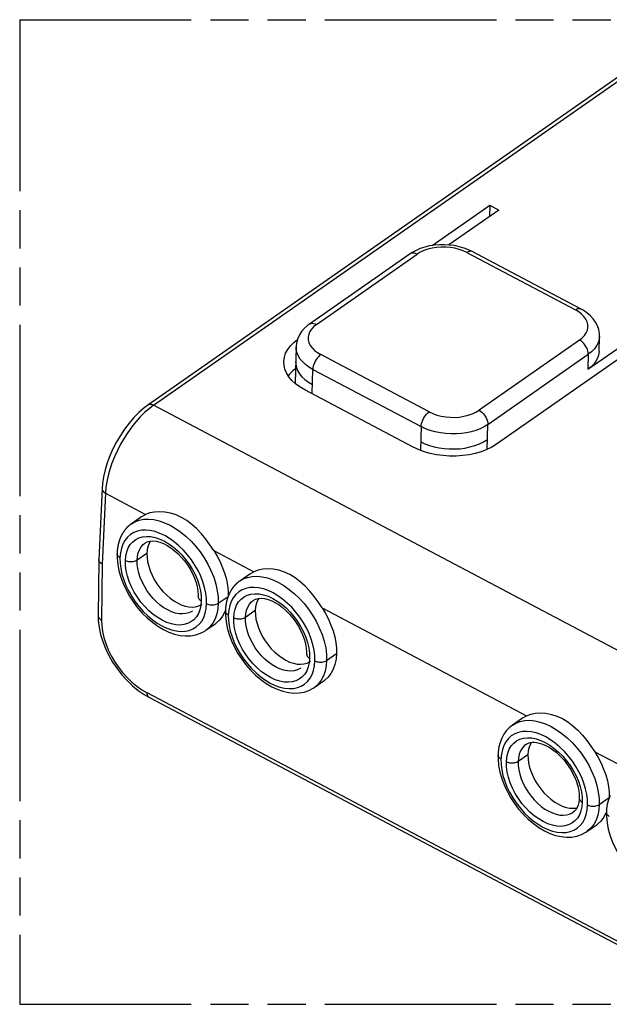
# Model space of a CAD drawing. Header units: millimetres. Extents: x 0 to 210, y 0 to 297.
# Tile 4 of 7: x 50 to 80, y 207 to 257. Entities that reach past the tile are written whole.
import ezdxf

# ---------------------------------------------------------------- set-up
doc = ezdxf.new("R2010")
doc.units = ezdxf.units.MM
doc.header["$LTSCALE"] = 19.36
doc.linetypes.add('PHANTOM', pattern=[0.8, 0.45, -0.05, 0.1, -0.05, 0.1, -0.05])
doc.layers.get('0').update_dxf_attribs({"linetype": 'CONTINUOUS'})
doc.layers.add('DEFAULT_3', color=7, linetype='PHANTOM')

msp = doc.modelspace()

# ---------------------------------------------------------------- linework, layer by layer
at = {"color": 7, "linetype": 'Continuous'}
for p, q in [((81.96967, 255.80603), (56.1207, 237.7594)), ((70.5446, 245.86003), (73.47337, 247.90477)), ((73.93171, 247.66254), (71.39406, 245.89086)), ((73.47337, 247.90477), (73.45709, 247.33118)), ((73.47337, 247.90477), (73.93171, 247.66254)), ((72.58472, 245.55728), (72.39334, 245.64865)), ((78.08474, 242.65059), (72.58463, 245.55733)), ((69.42491, 245.43503), (64.32029, 241.87121)), ((83.5569, 242.57575), (73.80875, 235.77002)), ((78.45517, 239.57617), (83.09855, 242.81798)), ((63.7261, 241.14613), (63.67126, 240.96692)), ((79.02083, 240.47697), (79.04254, 241.24153)), ((63.63975, 240.72066), (63.58724, 238.87124)), ((69.58224, 235.63036), (64.08213, 238.5371)), ((56.12089, 237.75953), (56.1207, 237.7594)), ((53.79162, 233.5198), (53.62744, 229.91242)), ((55.78562, 232.0855), (55.27758, 231.73083)), ((54.71466, 231.01204), (54.70912, 230.99849)), ((54.72031, 231.02557), (54.71466, 231.01204)), ((54.72608, 231.03908), (54.72031, 231.02557)), ((54.73197, 231.05257), (54.72608, 231.03908)), ((54.73797, 231.06604), (54.73197, 231.05257)), ((54.7441, 231.07948), (54.73797, 231.06604)), ((54.75034, 231.0929), (54.7441, 231.07948)), ((54.7567, 231.10629), (54.75034, 231.0929)), ((54.76318, 231.11966), (54.7567, 231.10629)), ((54.76979, 231.133), (54.76318, 231.11966)), ((54.77652, 231.14631), (54.76979, 231.133)), ((54.78338, 231.15959), (54.77652, 231.14631)), ((54.79037, 231.17284), (54.78338, 231.15959)), ((54.79748, 231.18606), (54.79037, 231.17284)), ((54.57863, 230.51217), (54.5767, 230.49908)), ((54.58064, 230.52531), (54.57863, 230.51217)), ((54.58274, 230.53849), (54.58064, 230.52531)), ((54.58491, 230.5517), (54.58274, 230.53849)), ((54.58717, 230.56495), (54.58491, 230.5517)), ((54.58951, 230.57823), (54.58717, 230.56495)), ((54.59193, 230.59155), (54.58951, 230.57823)), ((54.59444, 230.60489), (54.59193, 230.59155)), ((54.59704, 230.61827), (54.59444, 230.60489)), ((54.59973, 230.63167), (54.59704, 230.61827)), ((54.6025, 230.6451), (54.59973, 230.63167)), ((54.60537, 230.65855), (54.6025, 230.6451)), ((54.60833, 230.67203), (54.60537, 230.65855)), ((54.61138, 230.68553), (54.60833, 230.67203)), ((54.61452, 230.69905), (54.61138, 230.68553)), ((54.61775, 230.71259), (54.61452, 230.69905)), ((54.62109, 230.72615), (54.61775, 230.71259)), ((54.62451, 230.73972), (54.62109, 230.72615)), ((54.62804, 230.75331), (54.62451, 230.73972)), ((54.63166, 230.76691), (54.62804, 230.75331)), ((54.63538, 230.78052), (54.63166, 230.76691)), ((54.6392, 230.79414), (54.63538, 230.78052)), ((54.64312, 230.80777), (54.6392, 230.79414)), ((54.64715, 230.8214), (54.64312, 230.80777)), ((54.65127, 230.83504), (54.64715, 230.8214)), ((54.6555, 230.84868), (54.65127, 230.83504)), ((54.65984, 230.86233), (54.6555, 230.84868)), ((54.66428, 230.87597), (54.65984, 230.86233)), ((54.66883, 230.88962), (54.66428, 230.87597)), ((54.67348, 230.90325), (54.66883, 230.88962)), ((54.67824, 230.91689), (54.67348, 230.90325)), ((54.68311, 230.93051), (54.67824, 230.91689)), ((54.68809, 230.94413), (54.68311, 230.93051)), ((54.69318, 230.95774), (54.68809, 230.94413)), ((54.69838, 230.97134), (54.69318, 230.95774)), ((54.70369, 230.98492), (54.69838, 230.97134)), ((54.70912, 230.99849), (54.70369, 230.98492)), ((55.96612, 230.74892), (55.9692, 230.75108)), ((54.55212, 230.22209), (54.55161, 230.20655)), ((54.55273, 230.23804), (54.55212, 230.22209)), ((54.55346, 230.25439), (54.55273, 230.23804)), ((54.5543, 230.27111), (54.55346, 230.25439)), ((54.55527, 230.28819), (54.5543, 230.27111)), ((54.556, 230.29975), (54.55527, 230.28819)), ((54.55678, 230.31145), (54.556, 230.29975)), ((54.55762, 230.32328), (54.55678, 230.31145)), ((54.55853, 230.33522), (54.55762, 230.32328)), ((54.5595, 230.34728), (54.55853, 230.33522)), ((54.56054, 230.35945), (54.5595, 230.34728)), ((54.56164, 230.37173), (54.56054, 230.35945)), ((54.56282, 230.3841), (54.56164, 230.37173)), ((54.56406, 230.39657), (54.56282, 230.3841)), ((54.56538, 230.40912), (54.56406, 230.39657)), ((54.56677, 230.42176), (54.56538, 230.40912)), ((54.56823, 230.43448), (54.56677, 230.42176)), ((54.56977, 230.44727), (54.56823, 230.43448)), ((54.57139, 230.46013), (54.56977, 230.44727)), ((54.57308, 230.47306), (54.57139, 230.46013)), ((54.57485, 230.48604), (54.57308, 230.47306)), ((54.5767, 230.49908), (54.57485, 230.48604)), ((53.6273, 229.90754), (53.59448, 227.0644)), ((53.62732, 229.90933), (53.62747, 229.91472)), ((61.28573, 229.17883), (60.77734, 228.82391)), ((60.17555, 228.00223), (60.17017, 227.98658)), ((60.18108, 228.01787), (60.17555, 228.00223)), ((60.18674, 228.03351), (60.18108, 228.01787)), ((60.19256, 228.04913), (60.18674, 228.03351)), ((60.19852, 228.06473), (60.19256, 228.04913)), ((60.06565, 227.50393), (60.06414, 227.48952)), ((60.06726, 227.51845), (60.06565, 227.50393)), ((60.06897, 227.53307), (60.06726, 227.51845)), ((60.07078, 227.54779), (60.06897, 227.53307)), ((60.07269, 227.5626), (60.07078, 227.54779)), ((60.0747, 227.57749), (60.07269, 227.5626)), ((60.07682, 227.59245), (60.0747, 227.57749)), ((60.07904, 227.60748), (60.07682, 227.59245)), ((60.08137, 227.62256), (60.07904, 227.60748)), ((60.08381, 227.6377), (60.08137, 227.62256)), ((60.08635, 227.65289), (60.08381, 227.6377)), ((60.08901, 227.66812), (60.08635, 227.65289)), ((60.09177, 227.68339), (60.08901, 227.66812)), ((60.09465, 227.69871), (60.09177, 227.68339)), ((60.09764, 227.71406), (60.09465, 227.69871)), ((60.10075, 227.72945), (60.09764, 227.71406)), ((60.10398, 227.74487), (60.10075, 227.72945)), ((60.10733, 227.76033), (60.10398, 227.74487)), ((60.11622, 227.79909), (60.11257, 227.78357)), ((60.12, 227.81464), (60.11622, 227.79909)), ((60.1239, 227.83021), (60.12, 227.81464)), ((60.12793, 227.8458), (60.1239, 227.83021)), ((60.13209, 227.86141), (60.12793, 227.8458)), ((60.13638, 227.87703), (60.13209, 227.86141)), ((60.1408, 227.89266), (60.13638, 227.87703)), ((60.14535, 227.90831), (60.1408, 227.89266)), ((60.15004, 227.92396), (60.14535, 227.90831)), ((60.15487, 227.93961), (60.15004, 227.92396)), ((60.15983, 227.95527), (60.15487, 227.93961)), ((60.16493, 227.97093), (60.15983, 227.95527)), ((60.17017, 227.98658), (60.16493, 227.97093)), ((61.46623, 227.84224), (61.46931, 227.8444)), ((53.59448, 227.06464), (53.601, 226.81991)), ((60.04748, 227.30559), (60.02897, 227.25388)), ((60.05225, 227.31596), (60.05185, 227.30402)), ((60.05271, 227.32813), (60.05225, 227.31596)), ((60.05324, 227.34055), (60.05271, 227.32813)), ((60.05383, 227.35319), (60.05324, 227.34055)), ((60.0545, 227.36605), (60.05383, 227.35319)), ((60.05524, 227.3791), (60.0545, 227.36605)), ((60.05606, 227.39235), (60.05524, 227.3791)), ((60.05696, 227.40577), (60.05606, 227.39235)), ((60.05794, 227.41937), (60.05696, 227.40577)), ((60.059, 227.43312), (60.05794, 227.41937)), ((60.06015, 227.44701), (60.059, 227.43312)), ((60.06139, 227.46105), (60.06015, 227.44701)), ((60.06272, 227.47522), (60.06139, 227.46105)), ((60.06414, 227.48952), (60.06272, 227.47522)), ((59.0604, 226.32258), (59.56345, 226.67379)), ((64.56052, 223.41591), (65.06357, 223.76711)), ((55.93445, 223.06511), (56.16404, 222.93355)), ((56.16387, 222.93364), (83.80162, 208.32741)), ((75.12747, 221.86363), (74.62442, 221.51242)), ((75.31097, 220.52913), (75.31009, 220.52851)), ((73.89346, 219.98098), (73.89348, 219.98141)), ((73.89348, 219.98141), (73.8954, 219.76691)), ((77.71419, 217.08327), (77.71572, 217.08434)), ((79.39511, 217.09985), (79.37083, 217.03201)), ((79.39357, 217.07417), (79.39358, 217.0746)), ((79.39358, 217.0746), (79.39551, 216.8601)), ((78.40226, 216.10071), (78.90531, 216.45192))]:
    msp.add_line(p, q, dxfattribs=at)
at = {"color": 9, "linetype": 'Continuous'}
for p, q in [((56.40633, 237.74811), (82.2553, 255.79474)), ((72.31785, 245.5047), (77.81795, 242.59796)), ((64.67732, 241.85709), (69.78194, 245.42091)), ((77.98924, 242.49477), (77.81795, 242.59796)), ((78.0321, 241.0608), (72.92748, 237.49698)), ((70.39157, 237.41319), (64.89147, 240.31993)), ((73.37226, 236.7769), (78.47687, 240.34072)), ((78.47687, 240.34072), (78.45517, 239.57617)), ((64.45595, 238.33954), (64.49094, 239.57192)), ((64.49094, 239.57192), (69.99105, 236.66518)), ((88.69956, 220.68152), (56.40633, 237.74811)), ((69.99105, 236.66518), (69.95693, 235.46365)), ((73.33622, 235.50756), (73.37226, 236.7769)), ((53.96157, 233.28205), (53.79766, 229.68253)), ((53.96157, 233.28205), (55.99867, 232.20546)), ((56.06952, 230.22759), (55.56684, 229.87664)), ((59.45893, 230.37675), (61.49871, 229.29876)), ((53.79766, 229.68253), (53.76488, 226.84273)), ((59.69237, 227.69618), (60.19542, 228.04739)), ((61.56963, 227.32091), (61.06695, 226.96997)), ((64.95911, 227.46997), (75.34045, 221.98356)), ((65.19248, 224.78951), (65.69553, 225.14071)), ((83.71633, 208.53567), (56.07858, 223.14189)), ((75.41137, 220.00572), (74.9087, 219.65477)), ((78.80086, 220.15478), (80.84063, 219.07678)), ((79.03422, 217.47431), (79.53727, 217.82552)), ((78.87166, 216.68914), (78.75314, 216.46743))]:
    msp.add_line(p, q, dxfattribs=at)
at = {"color": 7, "linetype": 'Continuous'}
for points in [[(69.7335, 245.61477), (69.53423, 245.50643), (69.4245, 245.43474)], [(72.39334, 245.64865), (72.16651, 245.73492), (71.92816, 245.80409), (71.68099, 245.8555), (71.42783, 245.88887), (71.17164, 245.90402), (70.91543, 245.90069), (70.66216, 245.87893), (70.41469, 245.83914), (70.17578, 245.7816), (69.94804, 245.70663), (69.7335, 245.61477)], [(79.04253, 241.23992), (79.03687, 241.40282), (79.00255, 241.59508), (78.93846, 241.7839), (78.84575, 241.96541), (78.72577, 242.13698), (78.57992, 242.29668), (78.40987, 242.44317), (78.21703, 242.57538), (78.08451, 242.65071)], [(64.32042, 241.8713), (64.21554, 241.79287), (64.05381, 241.64664), (63.91783, 241.48878), (63.80834, 241.32113), (63.7261, 241.14613)], [(63.01815, 239.97303), (63.04692, 240.19324), (63.11188, 240.39109), (63.21366, 240.58288), (63.35063, 240.76634), (63.52095, 240.93801), (63.70739, 241.08498)], [(63.67126, 240.96692), (63.64339, 240.78694), (63.63966, 240.71878)], [(79.02083, 240.47697), (78.99781, 240.3008), (78.94585, 240.14253), (78.86442, 239.9891), (78.75484, 239.84233), (78.61859, 239.70499), (78.45517, 239.57617)], [(64.08213, 238.5371), (63.83507, 238.68322), (63.6187, 238.84211), (63.4321, 239.01489), (63.27806, 239.19822), (63.15883, 239.38998), (63.07514, 239.58773), (63.0285, 239.78915), (63.01815, 239.97303)], [(63.60808, 239.60523), (63.48025, 239.50446), (63.30994, 239.3328), (63.24689, 239.24835)], [(56.12089, 237.75953), (55.9236, 237.61186), (55.66008, 237.38303), (55.4059, 237.12641), (55.16283, 236.84504), (54.93295, 236.54222), (54.71837, 236.22138), (54.52119, 235.88605), (54.34347, 235.53986), (54.18716, 235.1865), (54.05413, 234.82966), (53.94612, 234.47297), (53.86481, 234.11997), (53.8118, 233.77379), (53.79162, 233.5198)], [(73.80875, 235.77002), (73.57445, 235.62485), (73.31811, 235.49865), (73.03792, 235.39087), (72.73929, 235.30311), (72.4257, 235.23667), (72.10114, 235.19191), (71.7694, 235.16969), (71.43453, 235.16989), (71.10053, 235.19288), (70.77139, 235.23809), (70.45116, 235.3054), (70.14364, 235.39376), (69.85465, 235.50194), (69.58224, 235.63036)], [(55.78564, 232.08546), (55.81502, 232.10531), (55.99867, 232.20546)], [(59.45893, 230.37674), (59.26686, 230.66839), (59.05795, 230.95175), (58.83768, 231.22175), (58.60372, 231.47263), (58.35472, 231.69908), (58.09486, 231.89548), (57.82301, 232.05868), (57.54467, 232.18641), (57.26363, 232.27621), (56.98388, 232.32961), (56.71194, 232.34639), (56.4534, 232.32956), (56.21463, 232.28244), (55.99867, 232.20545)], [(55.27758, 231.73083), (55.27062, 231.7259), (55.26371, 231.72094), (55.25683, 231.71595), (55.25, 231.71093), (55.24321, 231.70588), (55.23645, 231.7008), (55.22974, 231.69569), (55.22306, 231.69056), (55.21643, 231.6854), (55.20983, 231.68021), (55.20328, 231.67499), (55.19677, 231.66975), (55.19029, 231.66448), (55.18386, 231.65919), (55.17746, 231.65387), (55.1711, 231.64852), (55.16479, 231.64315), (55.15851, 231.63775), (55.15227, 231.63233), (55.14608, 231.62688), (55.13992, 231.62141), (55.1338, 231.61592), (55.12772, 231.6104), (55.12168, 231.60486), (55.11567, 231.59929), (55.10971, 231.5937), (55.10379, 231.58809), (55.0979, 231.58246), (55.09205, 231.57681), (55.08624, 231.57113), (55.08047, 231.56543), (55.07474, 231.55971), (55.06905, 231.55397), (55.06339, 231.54821), (55.05777, 231.54243), (55.05219, 231.53662), (55.04665, 231.5308), (55.04114, 231.52496), (55.03568, 231.51909), (55.03025, 231.51321), (55.02486, 231.50731), (55.0195, 231.50139), (55.01419, 231.49545), (55.00891, 231.4895), (55.00367, 231.48352), (54.99846, 231.47753), (54.9933, 231.47152), (54.98817, 231.46549), (54.98307, 231.45944), (54.97801, 231.45338), (54.97299, 231.4473), (54.96801, 231.4412), (54.96306, 231.43509), (54.95815, 231.42896), (54.95328, 231.42282), (54.94844, 231.41666), (54.94364, 231.41048), (54.93887, 231.40429), (54.93414, 231.39809), (54.92945, 231.39187), (54.92479, 231.38563), (54.92017, 231.37938), (54.91558, 231.37312), (54.91103, 231.36684), (54.90651, 231.36054), (54.90203, 231.35424), (54.89758, 231.34792), (54.89317, 231.34159), (54.88879, 231.33524), (54.88445, 231.32888), (54.88014, 231.32251), (54.87587, 231.31612), (54.87163, 231.30973), (54.86742, 231.30332), (54.86325, 231.2969), (54.85912, 231.29046), (54.85501, 231.28402), (54.85095, 231.27756), (54.84691, 231.27109), (54.84291, 231.26461), (54.83894, 231.25812), (54.83501, 231.25162), (54.8311, 231.24511), (54.82724, 231.23859), (54.8234, 231.23205), (54.8196, 231.22551), (54.81583, 231.21896), (54.81209, 231.2124), (54.80839, 231.20582), (54.80472, 231.19924), (54.79748, 231.18606)], [(55.96612, 230.74892), (56.08236, 230.81183), (56.21768, 230.84864), (56.37192, 230.85898), (56.54305, 230.84135), (56.72445, 230.79574), (56.90756, 230.72553), (57.09162, 230.63223), (57.27523, 230.51692), (57.45726, 230.38048), (57.63804, 230.2217), (57.81259, 230.0435), (57.97757, 229.84867), (58.12998, 229.64057), (58.26695, 229.42285), (58.38624, 229.1991), (58.48626, 228.97329), (58.56586, 228.74924), (58.62416, 228.53073), (58.66102, 228.32168), (58.67702, 228.126), (58.67723, 228.02315)], [(56.24128, 230.85022), (56.19251, 230.76907), (56.12821, 230.60561), (56.08741, 230.42552), (56.06952, 230.22759)], [(54.55152, 230.20335), (54.55347, 229.98889), (54.58378, 229.67197), (54.6457, 229.34766), (54.73829, 229.02002), (54.85997, 228.6931), (55.00873, 228.37074), (55.18237, 228.05713), (55.37906, 227.75542), (55.59629, 227.46879), (55.83162, 227.20032), (56.08286, 226.95305), (56.34711, 226.73005), (56.62167, 226.53371), (56.90309, 226.36705), (57.18838, 226.23257), (57.47395, 226.1321), (57.75621, 226.067), (58.03219, 226.03837), (58.29846, 226.04652), (58.55215, 226.09117), (58.79009, 226.17195), (59.0072, 226.287), (59.06047, 226.32259)], [(56.06952, 230.22759), (56.07584, 230.01739), (56.10503, 229.80124), (56.15756, 229.57751), (56.23195, 229.35112), (56.32764, 229.12524), (56.44237, 228.90355), (56.57416, 228.69025), (56.72161, 228.48694), (56.88365, 228.29554), (57.05725, 228.11931), (57.24002, 227.96153), (57.42895, 227.82409), (57.62109, 227.70968), (57.81392, 227.61921), (58.00486, 227.55437), (58.19117, 227.51563), (58.3701, 227.50419), (58.53912, 227.51964), (58.69528, 227.56222), (58.83704, 227.63125), (58.87649, 227.65724)], [(59.45893, 230.37675), (59.63155, 230.08832), (59.78241, 229.79557), (59.91212, 229.49697), (60.01885, 229.19715), (60.10111, 228.89923), (60.15844, 228.60626), (60.18975, 228.32282), (60.19524, 228.05618)], [(53.79766, 229.68253), (53.74436, 229.71533), (53.69936, 229.7531), (53.66481, 229.79419), (53.6412, 229.83777), (53.62901, 229.88285), (53.62732, 229.90933)], [(61.28576, 229.17878), (61.31507, 229.1986), (61.49871, 229.29876)], [(64.95911, 227.46996), (64.76704, 227.76163), (64.55812, 228.04501), (64.33785, 228.31503), (64.10388, 228.56593), (63.85488, 228.7924), (63.595, 228.98881), (63.32314, 229.15202), (63.04478, 229.27976), (62.76373, 229.36955), (62.48396, 229.42295), (62.212, 229.43973), (61.95345, 229.42288), (61.71468, 229.37575), (61.49871, 229.29875)], [(60.77734, 228.82391), (60.76936, 228.81824), (60.76144, 228.81254), (60.75357, 228.8068), (60.74575, 228.80102), (60.73799, 228.7952), (60.73027, 228.78935), (60.72262, 228.78345), (60.71501, 228.77753), (60.70746, 228.77156), (60.69995, 228.76556), (60.69251, 228.75953), (60.68511, 228.75346), (60.67777, 228.74735), (60.67047, 228.74122), (60.66323, 228.73505), (60.65605, 228.72884), (60.64891, 228.72261), (60.64183, 228.71634), (60.63479, 228.71004), (60.62781, 228.70371), (60.62088, 228.69735), (60.61401, 228.69096), (60.60718, 228.68453), (60.6004, 228.67808), (60.59368, 228.6716), (60.587, 228.66509), (60.58038, 228.65855), (60.5738, 228.65199), (60.56728, 228.64539), (60.56081, 228.63877), (60.55438, 228.63212), (60.54801, 228.62544), (60.54169, 228.61874), (60.53541, 228.61202), (60.52919, 228.60526), (60.52302, 228.59848), (60.51689, 228.59168), (60.51081, 228.58485), (60.50479, 228.578), (60.49881, 228.57113), (60.49288, 228.56423), (60.487, 228.55731), (60.48117, 228.55036), (60.47539, 228.5434), (60.46965, 228.53641), (60.46396, 228.5294), (60.45833, 228.52237), (60.45273, 228.51531), (60.44719, 228.50824), (60.44169, 228.50115), (60.43625, 228.49403), (60.43084, 228.4869), (60.42549, 228.47975), (60.42018, 228.47258), (60.41492, 228.46538), (60.40971, 228.45818), (60.40454, 228.45095), (60.39942, 228.4437), (60.39434, 228.43644), (60.38931, 228.42916), (60.38433, 228.42186), (60.37939, 228.41455), (60.3745, 228.40722), (60.36965, 228.39987), (60.36484, 228.39251), (60.36009, 228.38513), (60.35537, 228.37773), (60.3507, 228.37032), (60.34608, 228.3629), (60.3415, 228.35546), (60.33696, 228.34801), (60.33247, 228.34054), (60.32802, 228.33306), (60.32362, 228.32556), (60.31926, 228.31805), (60.31494, 228.31053), (60.31066, 228.30299), (60.30643, 228.29545), (60.30224, 228.28789), (60.2981, 228.28032), (60.294, 228.27274), (60.28994, 228.26515), (60.28592, 228.25755), (60.28194, 228.24994), (60.27801, 228.24232), (60.27412, 228.23469), (60.27027, 228.22705), (60.26646, 228.2194), (60.26269, 228.21174), (60.25896, 228.20407)], [(60.25896, 228.20407), (60.25527, 228.1964), (60.25162, 228.18871), (60.24801, 228.18102), (60.24444, 228.17332), (60.24091, 228.16561), (60.23742, 228.15789), (60.23397, 228.15016), (60.23056, 228.14243), (60.22718, 228.13469), (60.22385, 228.12694), (60.22055, 228.11919), (60.21729, 228.11142), (60.21407, 228.10366), (60.21088, 228.09588), (60.20774, 228.0881), (60.20463, 228.08032), (60.19852, 228.06473)], [(60.11257, 227.78357), (60.11079, 227.77581), (60.10733, 227.76033)], [(61.46623, 227.84224), (61.58247, 227.90515), (61.71779, 227.94197), (61.87203, 227.95231), (62.04317, 227.93468), (62.22456, 227.88906), (62.40768, 227.81886), (62.59173, 227.72555), (62.77535, 227.61024), (62.95737, 227.47381), (63.13815, 227.31503), (63.31271, 227.13682), (63.47768, 226.942), (63.63009, 226.7339), (63.76706, 226.51618), (63.88635, 226.29242), (63.98637, 226.06662), (64.06597, 225.84257), (64.12427, 225.62406), (64.16114, 225.41501), (64.17713, 225.21933), (64.17734, 225.11648)], [(61.74139, 227.94355), (61.69262, 227.8624), (61.62832, 227.69893), (61.58752, 227.51885), (61.56963, 227.32091)], [(60.02897, 227.25388), (59.91313, 227.03859), (59.76894, 226.85327), (59.5991, 226.69955), (59.56349, 226.67373)], [(60.05163, 227.29668), (60.05358, 227.08222), (60.08389, 226.7653), (60.14582, 226.44099), (60.2384, 226.11335), (60.36008, 225.78643), (60.50884, 225.46407), (60.68248, 225.15046), (60.87917, 224.84875), (61.09641, 224.56212), (61.33173, 224.29365), (61.58297, 224.04638), (61.84722, 223.82338), (62.12178, 223.62704), (62.40321, 223.46038), (62.6885, 223.3259), (62.97406, 223.22542), (63.25632, 223.16033), (63.53231, 223.1317), (63.79857, 223.13985), (64.05227, 223.1845), (64.2902, 223.26528), (64.50731, 223.38032), (64.56058, 223.41592)], [(61.56963, 227.32091), (61.57596, 227.11071), (61.60514, 226.89457), (61.65767, 226.67083), (61.73207, 226.44445), (61.82775, 226.21857), (61.94248, 225.99688), (62.07428, 225.78358), (62.22172, 225.58027), (62.38376, 225.38887), (62.55736, 225.21264), (62.74013, 225.05486), (62.92906, 224.91742), (63.1212, 224.803), (63.31404, 224.71254), (63.50497, 224.6477), (63.69128, 224.60896), (63.87022, 224.59751), (64.03923, 224.61296), (64.19539, 224.65554), (64.33715, 224.72457), (64.3766, 224.75056)], [(64.95911, 227.46997), (65.13172, 227.18155), (65.28256, 226.88882), (65.41226, 226.59022), (65.51898, 226.29042), (65.60123, 225.99252), (65.65856, 225.69956), (65.68987, 225.41614), (65.69553, 225.14071)], [(53.601, 226.81991), (53.64049, 226.47176), (53.7144, 226.11651), (53.82175, 225.75806), (53.96105, 225.40041), (54.13023, 225.04778), (54.32727, 224.70451), (54.5498, 224.37492), (54.7947, 224.06298), (55.05885, 223.77258), (55.33914, 223.5075), (55.63218, 223.27076), (55.93445, 223.06511)], [(65.69553, 225.14071), (65.67091, 224.85308), (65.61566, 224.58906), (65.52908, 224.3472), (65.41324, 224.13192), (65.26906, 223.94659), (65.09921, 223.79287), (65.06361, 223.76706)], [(75.34045, 221.98356), (75.55616, 222.05889), (75.79414, 222.10738), (76.05243, 222.12464), (76.32379, 222.108), (76.60305, 222.05518), (76.88445, 221.96537), (77.16359, 221.83765), (77.43563, 221.67439), (77.69655, 221.47759), (77.94488, 221.25146), (78.1792, 221.00056), (78.39973, 220.73004), (78.60539, 220.44717), (78.80086, 220.15478)], [(74.62522, 221.51301), (74.45768, 221.37752), (74.31124, 221.22096), (74.18461, 221.04246), (74.07978, 220.84415), (73.99786, 220.6287), (73.93907, 220.39777), (73.90376, 220.15283), (73.89346, 219.98098)], [(75.1275, 221.86359), (75.15682, 221.88341), (75.34045, 221.98356)], [(75.31017, 220.52864), (75.35098, 220.55464), (75.43344, 220.59346), (75.5247, 220.62017), (75.626, 220.63481), (75.73619, 220.63649), (75.85395, 220.62463), (75.97724, 220.59935), (76.10385, 220.56129), (76.23163, 220.51143), (76.3584, 220.45112), (76.48317, 220.38136), (76.60488, 220.30347), (76.72287, 220.21859), (76.83659, 220.12776), (76.94567, 220.03182), (77.04984, 219.93151), (77.14896, 219.82753), (77.24298, 219.72049), (77.33186, 219.6109), (77.41558, 219.49914), (77.49411, 219.38556), (77.56748, 219.27033), (77.63554, 219.15399), (77.69828, 219.03686), (77.75547, 218.91973), (77.80697, 218.80324), (77.85268, 218.68806), (77.89255, 218.57483), (77.92659, 218.46413), (77.95491, 218.35659), (77.97777, 218.25244), (77.99545, 218.15177), (78.00808, 218.05555), (78.01601, 217.96372), (78.01946, 217.87895), (78.01918, 217.80375)], [(75.58331, 220.62864), (75.53436, 220.54721), (75.47006, 220.38374), (75.42926, 220.20365), (75.41137, 220.00572)], [(75.41137, 220.00572), (75.4177, 219.79552), (75.44688, 219.57937), (75.49941, 219.35564), (75.57381, 219.12925), (75.6695, 218.90337), (75.78422, 218.68168), (75.91602, 218.46838), (76.06347, 218.26507), (76.22551, 218.07367), (76.3991, 217.89744), (76.58187, 217.73966), (76.77081, 217.60222), (76.96295, 217.48781), (77.15578, 217.39735), (77.34672, 217.3325), (77.53303, 217.29376), (77.71196, 217.28232), (77.88098, 217.29777), (77.90212, 217.30353)], [(78.80086, 220.15478), (78.97346, 219.86635), (79.12431, 219.57362), (79.25401, 219.27503), (79.36072, 218.97522), (79.44298, 218.67732), (79.5003, 218.38437), (79.53161, 218.10094), (79.53727, 217.82552)], [(73.8954, 219.76691), (73.92568, 219.44995), (73.98759, 219.12558), (74.0802, 218.79788), (74.20195, 218.47093), (74.35078, 218.14854), (74.52447, 217.83492), (74.7212, 217.53321), (74.93844, 217.24658), (75.17378, 216.97811), (75.42503, 216.73087), (75.68931, 216.5079), (75.96391, 216.31159), (76.24539, 216.14495), (76.53077, 216.01049), (76.81641, 215.91005), (77.09872, 215.84501), (77.3747, 215.81647), (77.64089, 215.82472), (77.89448, 215.86944), (78.13227, 215.95024), (78.34925, 216.06525), (78.40246, 216.10081)], [(78.01906, 217.8006), (78.01518, 217.72615), (77.99625, 217.57989), (77.96248, 217.44462), (77.91455, 217.32445), (77.85395, 217.22245), (77.7812, 217.1381), (77.71413, 217.08312)], [(79.57989, 217.93734), (79.49797, 217.72189), (79.43918, 217.49096), (79.40387, 217.24602), (79.39357, 217.07417)], [(79.37083, 217.03201), (79.25498, 216.81672), (79.1108, 216.6314), (78.94095, 216.47768), (78.90535, 216.45186)], [(79.39551, 216.8601), (79.42578, 216.54313), (79.4877, 216.21877), (79.58031, 215.89107), (79.70206, 215.56412), (79.85089, 215.24172), (80.02458, 214.92811), (80.22131, 214.62639), (80.43855, 214.33977), (80.67389, 214.0713), (80.92514, 213.82405), (81.18942, 213.60108), (81.46402, 213.40477), (81.7455, 213.23814), (82.03088, 213.10368), (82.31652, 213.00323), (82.59883, 212.9382), (82.87481, 212.90966), (83.141, 212.91791), (83.39459, 212.96263), (83.63238, 213.04343), (83.84936, 213.15844), (83.90257, 213.194)]]:
    msp.add_lwpolyline(points, dxfattribs=at)
at = {"color": 9, "linetype": 'Continuous'}
for points in [[(72.31785, 245.5047), (72.12591, 245.59347), (71.92126, 245.66554), (71.702, 245.72129), (71.47379, 245.75963), (71.24034, 245.77956), (71.00557, 245.78121), (70.77341, 245.76414), (70.54761, 245.72903), (70.33212, 245.67603), (70.13032, 245.60637), (69.94751, 245.52149), (69.78194, 245.42091)], [(72.58463, 245.55733), (72.54754, 245.57118), (72.49699, 245.57556), (72.44085, 245.566), (72.38016, 245.54206), (72.31785, 245.5047)], [(69.78194, 245.42091), (69.7103, 245.45284), (69.64009, 245.47229), (69.57495, 245.4788), (69.51453, 245.47301), (69.45892, 245.45468), (69.42491, 245.43503)], [(77.81795, 242.59796), (77.87813, 242.63425), (77.93649, 242.65795), (77.99005, 242.66837), (78.03912, 242.66621), (78.08451, 242.65071)], [(78.0321, 241.0608), (78.17318, 241.17431), (78.28629, 241.29601), (78.37195, 241.42704), (78.42856, 241.56401), (78.45457, 241.70469), (78.4503, 241.84672), (78.41515, 241.98773), (78.35037, 242.12542), (78.25629, 242.25741), (78.13507, 242.38161), (77.98924, 242.49477)], [(64.67732, 241.85709), (64.53624, 241.74358), (64.42313, 241.62188), (64.33747, 241.49085), (64.28086, 241.35388), (64.25485, 241.2132), (64.25912, 241.07117), (64.29427, 240.93016), (64.35905, 240.79247), (64.45313, 240.66048), (64.57435, 240.53628), (64.72018, 240.42312), (64.89147, 240.31993)], [(64.32042, 241.8713), (64.34427, 241.88585), (64.39932, 241.90679), (64.4617, 241.9149), (64.53008, 241.90945), (64.60313, 241.88993), (64.67732, 241.85709)], [(78.47687, 240.34072), (78.47338, 240.4182), (78.45877, 240.4997), (78.43428, 240.58074), (78.4004, 240.66148), (78.35691, 240.74189), (78.30466, 240.81953), (78.24458, 240.89237), (78.17792, 240.95828), (78.10593, 241.01541), (78.0321, 241.0608)], [(79.04249, 241.23989), (79.02404, 241.08525), (78.97422, 240.92304), (78.8937, 240.76552), (78.78305, 240.61445), (78.64294, 240.47163), (78.47687, 240.34072)], [(64.49094, 239.57192), (64.29582, 239.68692), (64.12314, 239.8135), (63.97705, 239.94762), (63.85626, 240.08916), (63.7607, 240.23816), (63.69198, 240.39278), (63.65124, 240.5516), (63.6397, 240.71881)], [(64.89147, 240.31993), (64.83096, 240.27195), (64.77161, 240.21347), (64.71649, 240.14802), (64.66531, 240.07587), (64.61816, 239.99687), (64.57666, 239.91307), (64.54207, 239.82635), (64.51559, 239.73887), (64.49821, 239.65263), (64.49094, 239.57192)], [(63.61804, 239.95611), (63.62341, 239.83097), (63.65671, 239.66996), (63.72059, 239.50907), (63.81494, 239.35163), (63.93841, 239.20084), (64.08995, 239.05844), (64.26839, 238.92614), (64.46923, 238.80736)], [(56.40633, 237.74811), (56.17864, 237.57592), (55.95065, 237.37687), (55.72661, 237.15458), (55.50808, 236.91077), (55.297, 236.64762), (55.0955, 236.36778), (54.90542, 236.07385), (54.72862, 235.7687), (54.56676, 235.45522), (54.4214, 235.13638), (54.29395, 234.8153), (54.18559, 234.49493), (54.09743, 234.17851), (54.03028, 233.86883), (53.98477, 233.56813), (53.96157, 233.28205)], [(56.40633, 237.74811), (56.34964, 237.77342), (56.29406, 237.78898), (56.24241, 237.7944), (56.19441, 237.79019), (56.15015, 237.77615), (56.12089, 237.75953)], [(69.99105, 236.66518), (69.99789, 236.743), (70.01404, 236.82551), (70.03822, 236.90816), (70.07007, 236.99107), (70.10975, 237.07423), (70.15644, 237.15514), (70.20929, 237.23171), (70.26715, 237.30174), (70.32891, 237.36329), (70.39157, 237.41319)], [(70.39157, 237.41319), (70.58351, 237.32442), (70.78816, 237.25235), (71.00742, 237.1966), (71.23563, 237.15826), (71.46908, 237.13833), (71.70385, 237.13668), (71.93601, 237.15376), (72.16181, 237.18886), (72.37731, 237.24186), (72.5791, 237.31152), (72.76191, 237.3964), (72.92748, 237.49698)], [(72.92748, 237.49698), (72.99878, 237.45336), (73.06801, 237.39913), (73.13159, 237.3376), (73.1899, 237.26907), (73.24284, 237.19337), (73.28853, 237.11245), (73.32554, 237.0281), (73.35254, 236.94238), (73.36843, 236.85725), (73.37226, 236.7769)], [(73.37226, 236.7769), (73.18787, 236.66224), (72.98367, 236.56152), (72.7662, 236.4771), (72.53571, 236.40822), (72.29214, 236.35483), (72.03846, 236.31785), (71.777, 236.29793), (71.50986, 236.29569), (71.2387, 236.31186), (70.96895, 236.34685), (70.70602, 236.40027), (70.45288, 236.47174), (70.21249, 236.56078), (69.99105, 236.66518)], [(69.96934, 235.90062), (70.18384, 235.79914), (70.4141, 235.71277), (70.65299, 235.64344), (70.90047, 235.59035), (71.15662, 235.55347), (71.41823, 235.53352), (71.68282, 235.53098), (71.94813, 235.54633), (72.21232, 235.58019), (72.46989, 235.6326), (72.7156, 235.70283), (72.9466, 235.79029), (73.16009, 235.89434), (73.35055, 236.01234)], [(53.79161, 233.51945), (53.79258, 233.4915), (53.80354, 233.44575), (53.82627, 233.40066), (53.86066, 233.35747), (53.90646, 233.31725), (53.96157, 233.28205)], [(55.2833, 231.7348), (55.45567, 231.83574), (55.67262, 231.91804), (55.9069, 231.96417), (56.15594, 231.97402), (56.41733, 231.94782), (56.68802, 231.88579), (56.96824, 231.78724), (57.24384, 231.6578), (57.51759, 231.49755), (57.79279, 231.30377), (58.05578, 231.08592), (58.3071, 230.84459), (58.54404, 230.58295), (58.76546, 230.3022), (58.9698, 230.00378), (59.15521, 229.68859), (59.32024, 229.35603), (59.45882, 229.01426), (59.56727, 228.67018), (59.64284, 228.33121), (59.68444, 228.00443), (59.69237, 227.69618)], [(59.10069, 227.67666), (59.09384, 227.94288), (59.05992, 228.21677), (58.99844, 228.50013), (58.91088, 228.78754), (58.79781, 229.07551), (58.66153, 229.35999), (58.50407, 229.63633), (58.32677, 229.90281), (58.13056, 230.1575), (57.91865, 230.39643), (57.69346, 230.61585), (57.45832, 230.81324), (57.21635, 230.98529), (56.97058, 231.13051), (56.72409, 231.24662), (56.47986, 231.33276), (56.24094, 231.38734), (56.01023, 231.41027), (55.7908, 231.40062), (55.58525, 231.35922), (55.39679, 231.28633), (55.22678, 231.18277), (55.07688, 231.04865), (54.94946, 230.88648), (54.8472, 230.69779), (54.77081, 230.48569), (54.72212, 230.25425), (54.7005, 230.0021)], [(54.9751, 229.85707), (54.99648, 230.09355), (55.04488, 230.30859), (55.12102, 230.50356), (55.22278, 230.67437), (55.34918, 230.81785), (55.49757, 230.93268), (55.66561, 231.01658), (55.85135, 231.06926), (56.05331, 231.08966), (56.26768, 231.07784), (56.4913, 231.03304), (56.7207, 230.95678), (56.95238, 230.84962), (57.18321, 230.71369), (57.40995, 230.55037), (57.62947, 230.36245), (57.83856, 230.15197), (58.03425, 229.9226), (58.21312, 229.67771), (58.37335, 229.4202), (58.51277, 229.15241), (58.6291, 228.87934), (58.71952, 228.6053), (58.78332, 228.33475), (58.81867, 228.07433), (58.82617, 227.82182)], [(55.56684, 229.87664), (55.58399, 230.07037), (55.62404, 230.24961), (55.68647, 230.41179), (55.77069, 230.55417), (55.87552, 230.67454), (55.96612, 230.74892)], [(54.70051, 230.00208), (54.65377, 230.03084), (54.61481, 230.06353), (54.58535, 230.09823), (54.56486, 230.1349), (54.55352, 230.17358), (54.55152, 230.20335)], [(54.7005, 230.0021), (54.70735, 229.73584), (54.74127, 229.46192), (54.80275, 229.17855), (54.8903, 228.89115), (55.00337, 228.60317), (55.13965, 228.31869), (55.29711, 228.04235), (55.47442, 227.77586), (55.67063, 227.52118), (55.88253, 227.28224), (56.10772, 227.06281), (56.34287, 226.86542), (56.58484, 226.69338), (56.83061, 226.54815), (57.0771, 226.43204), (57.32133, 226.3459), (57.56025, 226.29132), (57.79096, 226.26839), (58.0104, 226.27804), (58.21594, 226.31944), (58.40441, 226.39234), (58.57442, 226.4959), (58.72432, 226.63003), (58.85174, 226.7922), (58.954, 226.98089), (59.03038, 227.19299), (59.07907, 227.42447), (59.10069, 227.67666)], [(55.56684, 229.87664), (55.52068, 229.84923), (55.4678, 229.82663), (55.41129, 229.80984), (55.35126, 229.79853), (55.28762, 229.79282), (55.22212, 229.79316), (55.15632, 229.79979), (55.09192, 229.81281), (55.03048, 229.8322), (54.9751, 229.85711)], [(58.82617, 227.82182), (58.80479, 227.58538), (58.75639, 227.37035), (58.68025, 227.1754), (58.57848, 227.00459), (58.45208, 226.86111), (58.30369, 226.74628), (58.13565, 226.66238), (57.94991, 226.6097), (57.74795, 226.58931), (57.53359, 226.60113), (57.30996, 226.64593), (57.08057, 226.72219), (56.84889, 226.82935), (56.61806, 226.96528), (56.39133, 227.1286), (56.17181, 227.31651), (55.96272, 227.52699), (55.76702, 227.75637), (55.58816, 228.00125), (55.42793, 228.25875), (55.2885, 228.52654), (55.17218, 228.79961), (55.08176, 229.07365), (55.01795, 229.3442), (54.9826, 229.6046), (54.9751, 229.85707)], [(58.37379, 227.30613), (58.34275, 227.28549), (58.2016, 227.21458), (58.04526, 227.17037), (57.87621, 227.15325), (57.69696, 227.1635), (57.51018, 227.20111), (57.31856, 227.26531), (57.1249, 227.35512), (56.9319, 227.46948), (56.74223, 227.60661), (56.55864, 227.76451), (56.38383, 227.94122), (56.22047, 228.13409), (56.07094, 228.3401), (55.93765, 228.55615), (55.82263, 228.77902), (55.72739, 229.00528), (55.65332, 229.23151), (55.60161, 229.45433), (55.5727, 229.67039), (55.56684, 229.87664)], [(60.78341, 228.82813), (60.95578, 228.92907), (61.17273, 229.01137), (61.40701, 229.0575), (61.65605, 229.06734), (61.91744, 229.04115), (62.18814, 228.97912), (62.46836, 228.88056), (62.74395, 228.75112), (63.01771, 228.59087), (63.29291, 228.3971), (63.55589, 228.17925), (63.80721, 227.93792), (64.04415, 227.67628), (64.26558, 227.39553), (64.46991, 227.09711), (64.65532, 226.78192), (64.82035, 226.44936), (64.95893, 226.10759), (65.06738, 225.76351), (65.14295, 225.42454), (65.18455, 225.09776), (65.19248, 224.78951)], [(64.6008, 224.76999), (64.59395, 225.03621), (64.56004, 225.31009), (64.49855, 225.59346), (64.41099, 225.88086), (64.29792, 226.16884), (64.16164, 226.45332), (64.00418, 226.72966), (63.82688, 226.99614), (63.63067, 227.25082), (63.41876, 227.48975), (63.19357, 227.70918), (62.95843, 227.90657), (62.71646, 228.07862), (62.47069, 228.22384), (62.2242, 228.33995), (61.97998, 228.42609), (61.74105, 228.48067), (61.51035, 228.5036), (61.29091, 228.49395), (61.08537, 228.45255), (60.8969, 228.37965), (60.72689, 228.2761), (60.57699, 228.14198), (60.44957, 227.97981), (60.34731, 227.79112), (60.27093, 227.57902), (60.22223, 227.34758), (60.20062, 227.09543)], [(58.67723, 228.02315), (58.67816, 228.00094), (58.68778, 227.96158), (58.7077, 227.92291), (58.73783, 227.88597), (58.77792, 227.8517), (58.82616, 227.82184)], [(60.47521, 226.95039), (60.49659, 227.18688), (60.54499, 227.40192), (60.62113, 227.59688), (60.72289, 227.76769), (60.8493, 227.91118), (60.99769, 228.02601), (61.16573, 228.10991), (61.35146, 228.16259), (61.55342, 228.18298), (61.76779, 228.17117), (61.99142, 228.12637), (62.22081, 228.05011), (62.45249, 227.94295), (62.68332, 227.80702), (62.91006, 227.6437), (63.12958, 227.45578), (63.33867, 227.2453), (63.53437, 227.01592), (63.71323, 226.77104), (63.87346, 226.51353), (64.01289, 226.24574), (64.12921, 225.97267), (64.21963, 225.69863), (64.28343, 225.42808), (64.31878, 225.16766), (64.32628, 224.91515)], [(59.69237, 227.69618), (59.66965, 227.4208), (59.61594, 227.15706), (59.52981, 226.91101), (59.41128, 226.6893), (59.26179, 226.49729), (59.08488, 226.3401), (59.0604, 226.32258)], [(59.10069, 227.67661), (59.15401, 227.65249), (59.21266, 227.63359), (59.2733, 227.62067), (59.33593, 227.61341), (59.40057, 227.61194), (59.46537, 227.61659), (59.52873, 227.62749), (59.58893, 227.64462), (59.64441, 227.66787), (59.69237, 227.69618)], [(61.06695, 226.96997), (61.08411, 227.1637), (61.12415, 227.34294), (61.18659, 227.50512), (61.2708, 227.6475), (61.37563, 227.76787), (61.46623, 227.84224)], [(53.59448, 227.0644), (53.59562, 227.04261), (53.60662, 226.99842), (53.6294, 226.95512), (53.66385, 226.91389), (53.70971, 226.87578), (53.76488, 226.84273)], [(60.20062, 227.09541), (60.15388, 227.12417), (60.11493, 227.15685), (60.08546, 227.19156), (60.06497, 227.22822), (60.05363, 227.26691), (60.05163, 227.29668)], [(60.20062, 227.09543), (60.20746, 226.82916), (60.24138, 226.55525), (60.30286, 226.27188), (60.39042, 225.98448), (60.50348, 225.6965), (60.63977, 225.41202), (60.79723, 225.13567), (60.97453, 224.86919), (61.17074, 224.6145), (61.38265, 224.37557), (61.60784, 224.15614), (61.84298, 223.95875), (62.08496, 223.7867), (62.33073, 223.64148), (62.57722, 223.52537), (62.82144, 223.43923), (63.06037, 223.38464), (63.29107, 223.36172), (63.51051, 223.37137), (63.71606, 223.41277), (63.90452, 223.48567), (64.07453, 223.58923), (64.22443, 223.72335), (64.35185, 223.88552), (64.45411, 224.07421), (64.53049, 224.28632), (64.57919, 224.5178), (64.6008, 224.76999)], [(53.76488, 226.84273), (53.77687, 226.5541), (53.81746, 226.25839), (53.88722, 225.95377), (53.98444, 225.64572), (54.10823, 225.3379), (54.25666, 225.03386), (54.42829, 224.73727), (54.62077, 224.45146), (54.83215, 224.17996), (55.05972, 223.92578), (55.30109, 223.69224), (55.55327, 223.4819), (55.81195, 223.29891), (56.07858, 223.14189)], [(61.06695, 226.96997), (61.02079, 226.94255), (60.96791, 226.91996), (60.91141, 226.90317), (60.85137, 226.89186), (60.78773, 226.88615), (60.72224, 226.88649), (60.65644, 226.89312), (60.59203, 226.90613), (60.53059, 226.92552), (60.47521, 226.95043)], [(64.32628, 224.91515), (64.3049, 224.6787), (64.2565, 224.46368), (64.18036, 224.26873), (64.07859, 224.09792), (63.95219, 223.95444), (63.8038, 223.83961), (63.63576, 223.75571), (63.45003, 223.70303), (63.24807, 223.68264), (63.0337, 223.69446), (62.81008, 223.73926), (62.58068, 223.81552), (62.349, 223.92268), (62.11817, 224.0586), (61.89144, 224.22192), (61.67192, 224.40984), (61.46283, 224.62032), (61.26713, 224.84969), (61.08827, 225.09457), (60.92804, 225.35208), (60.78861, 225.61987), (60.67229, 225.89294), (60.58187, 226.16698), (60.51806, 226.43752), (60.48271, 226.69792), (60.47521, 226.95039)], [(63.8739, 224.39945), (63.84265, 224.37868), (63.70148, 224.30782), (63.54513, 224.26365), (63.37608, 224.24658), (63.19684, 224.25686), (63.01008, 224.2945), (62.81847, 224.35872), (62.62482, 224.44855), (62.43184, 224.56292), (62.24219, 224.70006), (62.05862, 224.85796), (61.88382, 225.03467), (61.72048, 225.22754), (61.57098, 225.43354), (61.4377, 225.64958), (61.3227, 225.87243), (61.22747, 226.09868), (61.15342, 226.32489), (61.10172, 226.54769), (61.07281, 226.76373), (61.06695, 226.96997)], [(64.17734, 225.11648), (64.17828, 225.09427), (64.18789, 225.05491), (64.20781, 225.01624), (64.23794, 224.97929), (64.27803, 224.94503), (64.32628, 224.91517)], [(65.19248, 224.78951), (65.16976, 224.51412), (65.11606, 224.25039), (65.02992, 224.00434), (64.91139, 223.78263), (64.76191, 223.59062), (64.58499, 223.43343), (64.56052, 223.41591)], [(64.60081, 224.76994), (64.65413, 224.74582), (64.71277, 224.72692), (64.77341, 224.714), (64.83604, 224.70674), (64.90068, 224.70527), (64.96548, 224.70991), (65.02884, 224.72082), (65.08904, 224.73795), (65.14453, 224.76119), (65.19248, 224.78951)], [(56.16387, 222.93364), (56.13412, 222.95562), (56.10934, 222.98838), (56.09136, 223.03102), (56.08089, 223.08299), (56.07858, 223.14189)], [(74.62533, 221.51306), (74.79752, 221.61387), (75.01447, 221.69617), (75.24875, 221.7423), (75.4978, 221.75215), (75.75918, 221.72596), (76.02988, 221.66392), (76.3101, 221.56537), (76.58569, 221.43593), (76.85945, 221.27568), (77.13465, 221.08191), (77.39763, 220.86405), (77.64895, 220.62272), (77.8859, 220.36108), (78.10732, 220.08034), (78.31165, 219.78191), (78.49707, 219.46672), (78.6621, 219.13416), (78.80068, 218.79239), (78.90912, 218.44831), (78.98469, 218.10934), (79.02629, 217.78256), (79.03422, 217.47431)], [(78.44258, 217.45468), (78.43573, 217.72094), (78.40182, 217.99486), (78.34033, 218.27822), (78.25278, 218.56563), (78.13971, 218.85361), (78.00343, 219.13809), (77.84597, 219.41443), (77.66867, 219.68092), (77.47246, 219.9356), (77.26055, 220.17454), (77.03536, 220.39397), (76.80021, 220.59135), (76.55824, 220.7634), (76.31247, 220.90863), (76.06598, 221.02474), (75.82175, 221.11088), (75.58283, 221.16546), (75.35212, 221.18839), (75.13268, 221.17873), (74.92714, 221.13734), (74.73867, 221.06444), (74.56867, 220.96088), (74.41876, 220.82675), (74.29134, 220.66458), (74.18909, 220.47589), (74.1127, 220.26378), (74.06401, 220.03231), (74.04239, 219.78012)], [(74.31696, 219.63527), (74.33833, 219.87171), (74.38673, 220.08673), (74.46287, 220.28168), (74.56463, 220.45249), (74.69103, 220.59598), (74.83942, 220.71081), (75.00746, 220.79471), (75.19319, 220.84739), (75.39515, 220.86778), (75.60951, 220.85597), (75.83314, 220.81117), (76.06253, 220.73491), (76.29421, 220.62776), (76.52504, 220.49184), (76.75177, 220.32852), (76.97129, 220.1406), (77.18039, 219.93013), (77.37608, 219.70076), (77.55495, 219.45588), (77.71518, 219.19837), (77.85461, 218.93058), (77.97093, 218.65751), (78.06136, 218.38347), (78.12517, 218.11293), (78.16052, 217.85252), (78.16802, 217.60003)], [(75.31009, 220.52851), (75.23929, 220.4728), (75.12831, 220.35351), (75.03727, 220.20793), (74.96955, 220.03974), (74.92666, 219.85368), (74.9087, 219.65477)], [(74.04239, 219.78017), (73.9957, 219.80891), (73.95677, 219.84158), (73.92731, 219.87627), (73.90681, 219.91294), (73.89547, 219.95163), (73.89346, 219.98098)], [(74.04239, 219.78012), (74.04924, 219.5139), (74.08316, 219.24001), (74.14464, 218.95665), (74.2322, 218.66924), (74.34527, 218.38127), (74.48155, 218.09679), (74.63901, 217.82045), (74.81632, 217.55396), (75.01253, 217.29928), (75.22443, 217.06035), (75.44962, 216.84092), (75.68476, 216.64354), (75.92674, 216.47149), (76.17251, 216.32626), (76.41899, 216.21016), (76.66322, 216.12402), (76.90214, 216.06943), (77.13285, 216.04651), (77.35229, 216.05616), (77.55783, 216.09755), (77.74629, 216.17045), (77.9163, 216.27401), (78.0662, 216.40813), (78.19363, 216.5703), (78.29589, 216.75898), (78.37227, 216.97108), (78.42097, 217.20253), (78.44258, 217.45468)], [(74.9087, 219.65477), (74.86253, 219.62736), (74.80966, 219.60476), (74.75315, 219.58797), (74.69311, 219.57666), (74.62947, 219.57095), (74.56398, 219.57129), (74.49818, 219.57792), (74.43377, 219.59094), (74.37234, 219.61033), (74.31696, 219.63523)], [(78.16802, 217.60003), (78.14665, 217.36356), (78.09825, 217.14852), (78.02212, 216.95356), (77.92036, 216.78275), (77.79395, 216.63926), (77.64557, 216.52442), (77.47753, 216.44052), (77.2918, 216.38784), (77.08984, 216.36744), (76.87547, 216.37925), (76.65185, 216.42405), (76.42245, 216.50031), (76.19077, 216.60746), (75.95994, 216.74339), (75.7332, 216.90671), (75.51368, 217.09463), (75.30459, 217.30511), (75.10889, 217.53448), (74.93003, 217.77936), (74.76979, 218.03687), (74.63036, 218.30466), (74.51404, 218.57773), (74.42362, 218.85177), (74.35981, 219.12232), (74.32446, 219.38275), (74.31696, 219.63527)], [(74.9087, 219.65477), (74.91404, 219.45482), (74.94218, 219.23957), (74.99446, 219.0124), (75.07081, 218.7792), (75.16933, 218.54677), (75.28785, 218.3197), (75.42264, 218.10366), (75.5717, 217.90027), (75.73189, 217.71267), (75.90325, 217.54012), (76.08796, 217.38161), (76.2772, 217.24532), (76.46437, 217.13457), (76.65165, 217.04699), (76.84137, 216.98216), (77.02715, 216.94325), (77.19998, 216.93116), (77.36297, 216.9442), (77.51697, 216.98305), (77.6591, 217.04823), (77.71419, 217.08327)], [(78.01906, 217.8006), (78.02002, 217.77911), (78.02964, 217.73976), (78.04955, 217.70108), (78.07968, 217.66414), (78.11978, 217.62987), (78.16803, 217.60002)], [(78.44258, 217.4547), (78.49594, 217.43056), (78.55461, 217.41164), (78.61527, 217.39872), (78.67789, 217.39146), (78.74253, 217.38999), (78.80733, 217.39463), (78.87069, 217.40553), (78.93089, 217.42266), (78.98638, 217.44591), (79.03433, 217.47422)], [(79.03422, 217.47431), (79.01151, 217.19893), (78.9578, 216.93519), (78.87166, 216.68914)], [(79.5425, 216.87336), (79.49581, 216.9021), (79.45688, 216.93476), (79.42742, 216.96946), (79.40692, 217.00613), (79.39558, 217.04481), (79.39357, 217.07417)], [(78.75314, 216.46743), (78.60365, 216.27542), (78.42674, 216.11823), (78.40235, 216.10077)]]:
    msp.add_lwpolyline(points, dxfattribs=at)
at = {"layer": 'DEFAULT_3', "color": 7, "linetype": 'PHANTOM'}
for p, q in [((49.60925, 257.33034), (49.60925, 207.33034)), ((49.60925, 257.33034), (149.60925, 257.33034)), ((49.60925, 207.33034), (149.60925, 207.33034))]:
    msp.add_line(p, q, dxfattribs=at)

doc.saveas('drawing.dxf')
